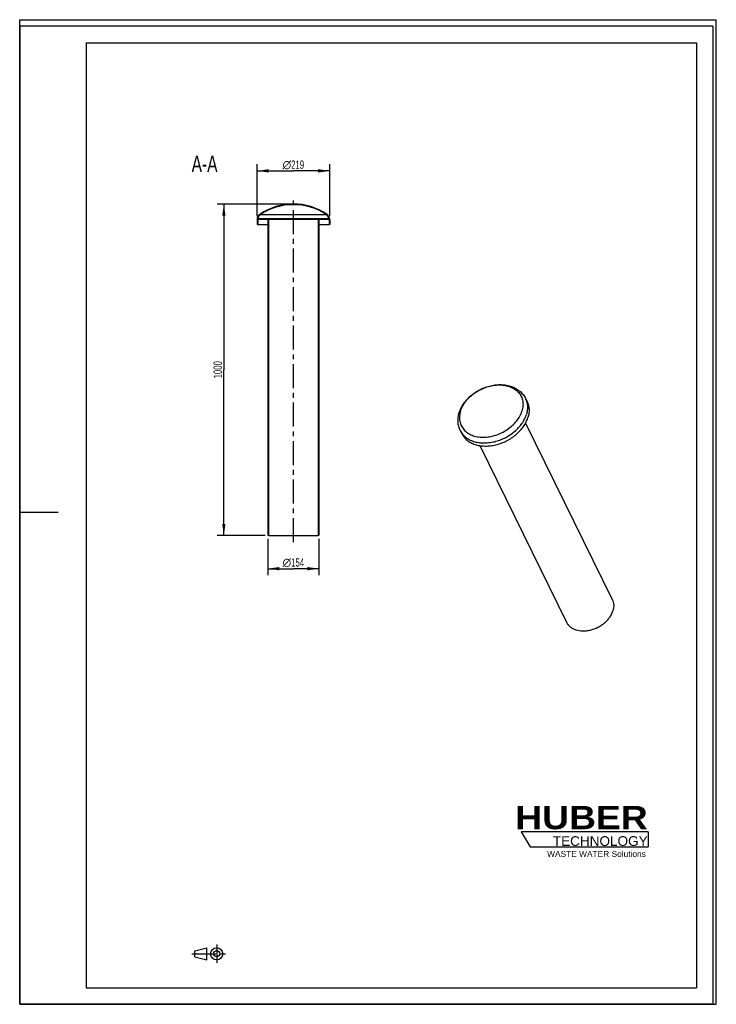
# Model space of a CAD drawing. Header units: millimetres. Extents: x 0 to 2100, y 0 to 2970.
import ezdxf

# ---------------------------------------------------------------- set-up
doc = ezdxf.new("R2010")
doc.units = ezdxf.units.MM
doc.header["$LTSCALE"] = 193.6
doc.linetypes.add('CENTER', pattern=[0.6, 0.375, -0.075, 0.075, -0.075])
doc.layers.get('0').update_dxf_attribs({"linetype": 'CONTINUOUS'})
for name, color, linetype in [('050_DIMENSIONING', 7, 'CONTINUOUS'), ('_2D-BEM', 7, 'CONTINUOUS'), ('_ACHSEN', 7, 'CONTINUOUS'), ('_ZEICHNUNGSELEM', 7, 'CONTINUOUS'), ('HUBER_Logo_BL1', 7, 'CONTINUOUS')]:
    doc.layers.add(name, color=color, linetype=linetype)
doc.styles.get("Standard").update_dxf_attribs({"font": 'txt', "width": 0.7})
doc.styles.add('TEXTSTYLE_2', font='ariblk.ttf')
doc.styles.add('TEXTSTYLE_3', font='arial.ttf')
doc.styles.add('TEXTSTYLE_4', font='gdt')
doc.dimstyles.new('DIMSTYLE_1', dxfattribs={"dimtxt": 25, "dimasz": 35, "dimexe": 2, "dimexo": 1, "dimtad": 1, "dimdec": 1, "dimtxsty": 'STANDARD', "dimblk": '_FILLED', "dimblk1": '_FILLED', "dimblk2": '_FILLED', "dimcen": 0.09, "dimazin": 2, "dimtp": 0.5, "dimtm": 0.5, "dimtfac": 1, "dimtdec": 1, "dimtofl": 0, "dimtmove": 0, "dimatfit": 3, "dimldrblk": '_FILLED', "dimfxl": 1, "dimtolj": 1, "dimarcsym": 0})
doc.dimstyles.new('DIMSTYLE_2', dxfattribs={"dimtxt": 25, "dimasz": 35, "dimexe": 2, "dimexo": 1, "dimtad": 1, "dimdec": 1, "dimtxsty": 'STANDARD', "dimblk": '_FILLED', "dimblk1": '_FILLED', "dimblk2": '_FILLED', "dimcen": 0.09, "dimazin": 2, "dimtp": 0.8, "dimtm": 0.8, "dimtfac": 1, "dimtdec": 1, "dimtofl": 0, "dimtmove": 0, "dimatfit": 3, "dimldrblk": '_FILLED', "dimfxl": 1, "dimtolj": 1, "dimarcsym": 0})
doc.dimstyles.new('DIMSTYLE_3', dxfattribs={"dimtxt": 25, "dimasz": 35, "dimexe": 2, "dimexo": 1, "dimtad": 1, "dimtxsty": 'STANDARD', "dimblk": '_FILLED', "dimblk1": '_FILLED', "dimblk2": '_FILLED', "dimcen": 0.09, "dimazin": 2, "dimtp": 0.5, "dimtm": 0.5, "dimtfac": 1, "dimtofl": 0, "dimtmove": 0, "dimatfit": 3, "dimldrblk": '_FILLED', "dimfxl": 1, "dimtolj": 1, "dimarcsym": 0})

# ---------------------------------------------------------------- blocks, each defined once
blk = doc.blocks.new('HUBER_LOGO_BL1', base_point=(1705.7963033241, 504.7738192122))
at = {"layer": 'HUBER_Logo_BL1', "color": 5, "linetype": 'CONTINUOUS'}
for p, q in [((1894.2335243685, 520.2529398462), (1511.7335243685, 520.2529398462)), ((1511.7335243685, 520.2529398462), (1538.7335243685, 475.2529398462)), ((1894.2335243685, 520.2529398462), (1894.2335243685, 475.2529398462)), ((1538.7335243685, 475.2529398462), (1894.2335243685, 475.2529398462))]:
    blk.add_line(p, q, dxfattribs=at)
at = {"layer": 'HUBER_Logo_BL1', "color": 2, "linetype": 'CONTINUOUS', "attachment_point": 3, "line_spacing_factor": 0.78}
for s, insert, char_height, width, style in [('HUBER\\P\\fArial;\\H29.25;TECHNOLOGY ', (1893.1521279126, 598.3416252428), 70.2, 387.671641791, 'TEXTSTYLE_2'), ('WASTE WATER Solutions', (1887.5787188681, 462.6449483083), 18, 297.0334572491, 'TEXTSTYLE_3')]:
    blk.add_mtext(s, dxfattribs=dict(at, insert=insert, char_height=char_height, width=width, style=style))
blk = doc.blocks.new('_FILLED')
at = {"color": 0, "linetype": 'BYBLOCK'}
blk.add_solid([(0, 0), (-1, 0.1428571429), (-1, -0.1428571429)], dxfattribs=at)
blk = doc.blocks.new('*D0')
at = {"layer": '_2D-BEM', "color": 2, "linetype": 'CONTINUOUS'}
for p, q in [((747.9896313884, 1404.022690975), (747.9896313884, 1294.022690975)), ((901.9896313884, 1404.022690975), (901.9896313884, 1294.022690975)), ((747.9896313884, 1314.022690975), (824.9896313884, 1314.022690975)), ((901.9896313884, 1314.022690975), (824.9896313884, 1314.022690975))]:
    blk.add_line(p, q, dxfattribs=at)
at = {"layer": '_2D-BEM', "color": 2, "linetype": 'CONTINUOUS', "xscale": 35, "yscale": 35, "zscale": 35, "rotation": 180}
blk.add_blockref('_FILLED', (747.9896313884, 1314.022690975), dxfattribs=at)
at = {"layer": '_2D-BEM', "color": 2, "linetype": 'CONTINUOUS', "xscale": 35, "yscale": 35, "zscale": 35}
blk.add_blockref('_FILLED', (901.9896313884, 1314.022690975), dxfattribs=at)
at = {"layer": '_2D-BEM', "color": 2, "linetype": 'CONTINUOUS', "insert": (824.9896313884, 1345.272690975), "char_height": 25, "width": 127.6785714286, "attachment_point": 2, "line_spacing_factor": 0.9, "style": 'TEXTSTYLE_4'}
blk.add_mtext('{\\fgdt;n}\\ftxt;{\\W0.7;154}', dxfattribs=at)
blk = doc.blocks.new('*D1')
at = {"layer": '_2D-BEM', "color": 2, "linetype": 'CONTINUOUS'}
for p, q in [((814.9896313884, 2414.022690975), (595.4896313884, 2414.022690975)), ((615.4896313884, 2414.022690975), (615.4896313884, 1914.022690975)), ((615.4896313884, 1414.022690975), (615.4896313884, 1914.022690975)), ((739.9896313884, 1414.022690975), (595.4896313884, 1414.022690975))]:
    blk.add_line(p, q, dxfattribs=at)
at = {"layer": '_2D-BEM', "color": 2, "linetype": 'CONTINUOUS', "xscale": 35, "yscale": 35, "zscale": 35}
for p, rotation in [((615.4896313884, 2414.022690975), 90), ((615.4896313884, 1414.022690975), 270)]:
    blk.add_blockref('_FILLED', p, dxfattribs=dict(at, rotation=rotation))
at = {"layer": '_2D-BEM', "color": 2, "linetype": 'CONTINUOUS', "insert": (584.2396313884, 1914.022690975), "char_height": 25, "width": 109.8214285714, "attachment_point": 2, "rotation": 90, "line_spacing_factor": 0.9}
blk.add_mtext('1000', dxfattribs=at)
blk = doc.blocks.new('*D2')
at = {"layer": '050_DIMENSIONING', "color": 2, "linetype": 'CONTINUOUS'}
for p, q in [((715.4896313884, 2377.022690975), (715.4896313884, 2534.022690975)), ((934.4896313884, 2377.022690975), (934.4896313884, 2534.022690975)), ((715.4896313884, 2514.022690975), (824.9896313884, 2514.022690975)), ((934.4896313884, 2514.022690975), (824.9896313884, 2514.022690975))]:
    blk.add_line(p, q, dxfattribs=at)
at = {"layer": '050_DIMENSIONING', "color": 2, "linetype": 'CONTINUOUS', "xscale": 35, "yscale": 35, "zscale": 35, "rotation": 180}
blk.add_blockref('_FILLED', (715.4896313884, 2514.022690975), dxfattribs=at)
at = {"layer": '050_DIMENSIONING', "color": 2, "linetype": 'CONTINUOUS', "xscale": 35, "yscale": 35, "zscale": 35}
blk.add_blockref('_FILLED', (934.4896313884, 2514.022690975), dxfattribs=at)
at = {"layer": '050_DIMENSIONING', "color": 2, "linetype": 'CONTINUOUS', "insert": (824.9896313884, 2545.272690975), "char_height": 25, "width": 130.3571428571, "attachment_point": 2, "line_spacing_factor": 0.9, "style": 'TEXTSTYLE_4'}
blk.add_mtext('{\\fgdt;n}\\ftxt;{\\W0.7;219}', dxfattribs=at)
blk = doc.blocks.new('PROJEKTIONSMETHODE_1_BL2', base_point=(570, 152.5))
at = {"color": 2, "linetype": 'CENTER'}
for p, q in [((593.8333333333, 180), (593.8333333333, 125)), ((518.6666666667, 152.5), (621.3333333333, 152.5))]:
    blk.add_line(p, q, dxfattribs=at)
at = {"color": 2, "linetype": 'CONTINUOUS'}
for p, q in [((527.8333333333, 161.6666666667), (564.5, 170.8333333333)), ((527.8333333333, 143.3333333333), (527.8333333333, 161.6666666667)), ((564.5, 134.1666666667), (564.5, 170.8333333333)), ((527.8333333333, 143.3333333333), (564.5, 134.1666666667))]:
    blk.add_line(p, q, dxfattribs=at)
for radius in [18.3333333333, 9.1666666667]:
    blk.add_circle((593.8333333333, 152.5), radius, dxfattribs=at)

msp = doc.modelspace()

# ---------------------------------------------------------------- hatches: boundary and pattern name
at = {"linetype": 'CONTINUOUS'}
h = msp.add_hatch(dxfattribs=at)
h.set_pattern_fill('A', color=2, scale=41.000459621, angle=45, style=0, pattern_type=0)
h.set_pattern_definition([(45, (0, 0), (-28.9917030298, 28.9917030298), [])])
edge = h.paths.add_edge_path()
edge.add_arc((824.9896313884, 2232.184728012), 181.837962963, 90, 123.5746024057)
edge.add_arc((824.9896313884, 2232.184728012), 181.837962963, 416.4253975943, 450, ccw=False)
edge.add_arc((914.4896313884, 2367.022690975), 20, 360, 416.4253975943, ccw=False)
edge.add_line((934.4896313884, 2367.022690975), (934.4896313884, 2352.022690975))
edge.add_line((934.4896313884, 2352.022690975), (932.4896313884, 2352.022690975))
edge.add_line((932.4896313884, 2367.022690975), (932.4896313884, 2352.022690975))
edge.add_line((932.4896313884, 2367.022690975), (901.9896313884, 2367.022690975))
edge.add_line((901.9896313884, 2367.022690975), (901.9896313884, 1414.022690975))
edge.add_line((901.9896313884, 1414.022690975), (899.9896313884, 1414.022690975))
edge.add_line((899.9896313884, 2367.022690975), (899.9896313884, 1414.022690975))
edge.add_line((899.9896313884, 2367.022690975), (749.9896313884, 2367.022690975))
edge.add_line((749.9896313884, 2367.022690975), (749.9896313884, 1414.022690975))
edge.add_line((749.9896313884, 1414.022690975), (747.9896313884, 1414.022690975))
edge.add_line((747.9896313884, 2367.022690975), (747.9896313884, 1414.022690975))
edge.add_line((747.9896313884, 2367.022690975), (717.4896313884, 2367.022690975))
edge.add_line((717.4896313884, 2367.022690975), (717.4896313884, 2352.022690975))
edge.add_line((717.4896313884, 2352.022690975), (715.4896313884, 2352.022690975))
edge.add_line((715.4896313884, 2367.022690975), (715.4896313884, 2352.022690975))
edge.add_arc((735.4896313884, 2367.022690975), 20, 123.5746024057, 180)
edge.add_line((932.3781752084, 2369.022690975), (717.6010875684, 2369.022690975))
edge.add_arc((914.4896313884, 2367.022690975), 18, 366.3793702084, 416.4253975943, ccw=False)
edge.add_arc((824.9896313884, 2232.184728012), 179.837962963, 416.4253975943, 450, ccw=False)
edge.add_arc((824.9896313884, 2232.184728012), 179.837962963, 90, 123.5746024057)
edge.add_arc((735.4896313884, 2367.022690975), 18, 123.5746024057, 173.6206297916)

# ---------------------------------------------------------------- linework, layer by layer
at = {"color": 7, "linetype": 'CONTINUOUS'}
for p, q in [((0, 2970), (2100, 2970)), ((0, 0), (0, 2970)), ((0, 2970), (2100, 2970)), ((0, 0), (0, 2970)), ((2100, 0), (2100, 2970)), ((2100, 0), (2100, 2970)), ((715.4896313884, 2367.022690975), (715.4896313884, 2352.022690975)), ((717.4896313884, 2352.022690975), (715.4896313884, 2352.022690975)), ((717.4896313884, 2367.022690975), (717.4896313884, 2352.022690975)), ((747.9896313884, 2367.022690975), (717.4896313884, 2367.022690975)), ((717.4896313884, 2352.022690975), (747.9896313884, 2352.022690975)), ((932.3781752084, 2369.022690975), (717.6010875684, 2369.022690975)), ((747.9896313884, 2367.022690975), (747.9896313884, 1414.022690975)), ((749.9896313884, 2367.022690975), (749.9896313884, 1414.022690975)), ((899.9896313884, 2367.022690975), (749.9896313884, 2367.022690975)), ((899.9896313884, 2367.022690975), (899.9896313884, 1414.022690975)), ((932.4896313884, 2367.022690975), (901.9896313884, 2367.022690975)), ((901.9896313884, 2367.022690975), (901.9896313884, 1414.022690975)), ((901.9896313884, 2352.022690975), (932.4896313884, 2352.022690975)), ((932.4896313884, 2367.022690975), (932.4896313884, 2352.022690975)), ((934.4896313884, 2352.022690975), (932.4896313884, 2352.022690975)), ((934.4896313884, 2367.022690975), (934.4896313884, 2352.022690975)), ((749.9896313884, 1414.022690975), (747.9896313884, 1414.022690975)), ((749.9896313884, 1414.022690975), (899.9896313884, 1414.022690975)), ((901.9896313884, 1414.022690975), (899.9896313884, 1414.022690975)), ((0, 0), (2100, 0)), ((0, 0), (2100, 0))]:
    msp.add_line(p, q, dxfattribs=at)
at = {"color": 3, "linetype": 'CONTINUOUS'}
for p, q in [((0, 2950), (0, 1485)), ((2090, 2950), (0, 2950)), ((2090, 2950), (2090, 0)), ((0, 1485), (0, 0)), ((0, 1485), (116, 1485)), ((2090, 0), (0, 0))]:
    msp.add_line(p, q, dxfattribs=at)
at = {"color": 5, "linetype": 'CONTINUOUS'}
for p, q in [((200, 2900), (2040, 2900)), ((200, 2900), (200, 50)), ((2040, 2900), (2040, 50)), ((200, 50), (2040, 50))]:
    msp.add_line(p, q, dxfattribs=at)
at = {"color": 9, "linetype": 'CONTINUOUS'}
msp.add_line((725.535230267, 2382.0196872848), (924.4440325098, 2382.0196872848), dxfattribs=at)
at = {"color": 7, "linetype": 'CONTINUOUS'}
for centre, radius, start, end in [((824.9896313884, 2232.184728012), 181.837962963, 90, 123.5746024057), ((824.9896313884, 2232.184728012), 179.837962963, 90, 123.5746024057), ((824.9896313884, 2232.184728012), 181.837962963, 56.4253975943, 90), ((824.9896313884, 2232.184728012), 179.837962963, 56.4253975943, 90), ((735.4896313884, 2367.022690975), 20, 123.5746024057, 180), ((735.4896313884, 2367.022690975), 18, 123.5746024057, 173.6206297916), ((914.4896313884, 2367.022690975), 18, 6.3793702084, 56.4253975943), ((914.4896313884, 2367.022690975), 20, 0, 56.4253975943)]:
    msp.add_arc(centre, radius, start, end, dxfattribs=at)
at = {"layer": '_ACHSEN', "color": 7, "linetype": 'CENTER'}
msp.add_line((824.9896313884, 1394.022690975), (824.9896313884, 2434.022690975), dxfattribs=at)
at = {"layer": '_ACHSEN', "color": 7, "linetype": 'CONTINUOUS'}
for p, q in [((1524.9544958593, 1827.3295614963), (1529.5301238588, 1818.0054119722)), ((1525.0917896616, 1753.2771431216), (1786.483116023, 1220.6176236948)), ((1328.3512637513, 1730.8507082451), (1332.9268917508, 1721.526558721)), ((1386.8479594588, 1685.419618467), (1648.2324413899, 1152.7740465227))]:
    msp.add_line(p, q, dxfattribs=at)
for points, knots in [([(1325.109503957, 1784.9950823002), (1326.5930914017, 1789.7959730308), (1330.444619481, 1799.3019953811), (1338.4343240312, 1812.6861578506), (1348.4913680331, 1825.1681389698), (1364.4065747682, 1840.3762748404), (1383.2567661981, 1852.6846346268), (1403.8523697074, 1861.5048304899), (1419.893530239, 1866.2333228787), (1436.1191606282, 1868.9275121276), (1452.1842447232, 1869.5003530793), (1467.7450960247, 1867.8902973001), (1482.460845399, 1864.0617929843), (1495.9766689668, 1858.0109771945), (1507.9100032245, 1849.7861694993), (1517.8474191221, 1839.5419713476), (1522.8945820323, 1831.5272245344), (1524.9544958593, 1827.3295614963)], [0, 0, 0, 0, 0.060162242, 0.1221707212, 0.1860131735, 0.2514644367, 0.3851810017, 0.4525220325, 0.5192794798, 0.5848966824, 0.6489446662, 0.711174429, 0.7715481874, 0.8302376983, 0.8875823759, 0.9440167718, 1, 1, 1, 1]), ([(1529.5301232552, 1818.005411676), (1531.2652844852, 1814.4695203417), (1534.0309714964, 1806.938689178), (1535.8213354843, 1794.8759917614), (1535.2547419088, 1782.2834634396), (1533.3708312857, 1773.9279509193), (1532.0846866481, 1769.7659853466)], [0, 0, 0, 0, 0.2390843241, 0.4829162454, 0.7355749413, 1, 1, 1, 1]), ([(1328.3512637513, 1730.8507082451), (1326.3520860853, 1734.9246039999), (1323.9701968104, 1741.3817875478), (1322.1373974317, 1750.3221155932), (1321.1791541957, 1759.5061220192), (1321.6555226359, 1771.2493641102), (1323.7086164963, 1780.4618088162), (1325.109503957, 1784.9950823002)], [0, 0, 0, 0, 0.2452628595, 0.3686265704, 0.4926846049, 0.7435600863, 1, 1, 1, 1]), ([(1332.9268923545, 1721.5265590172), (1334.7751473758, 1717.7602064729), (1339.3785143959, 1710.5361860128), (1348.5934532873, 1701.3110570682), (1359.8866843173, 1693.8632283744), (1372.9455877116, 1688.3680146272), (1387.4350624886, 1684.9382535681), (1402.9940372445, 1683.6425505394), (1419.2400405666, 1684.5022162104), (1435.7726597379, 1687.4895074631), (1452.1889119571, 1692.5295414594), (1473.2841174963, 1701.7744987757), (1492.5582721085, 1714.470738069), (1508.7772346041, 1729.9975397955), (1518.9032662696, 1742.5417269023), (1526.8434069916, 1755.7790730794), (1530.6436478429, 1765.102782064), (1532.0846866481, 1769.7659853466)], [0, 0, 0, 0, 0.0506985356, 0.1025337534, 0.1564623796, 0.2131400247, 0.2728775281, 0.3356565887, 0.401176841, 0.4689143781, 0.5381818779, 0.6081870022, 0.7468171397, 0.8140719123, 0.8789642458, 0.9410191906, 1, 1, 1, 1]), ([(1786.4831153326, 1220.617623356), (1787.7032756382, 1218.1311981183), (1789.6480949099, 1212.8355443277), (1790.9070732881, 1204.3531000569), (1790.5086462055, 1195.4980800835), (1789.1838874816, 1189.6225141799), (1788.2794752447, 1186.6958351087)], [0, 0, 0, 0, 0.2390843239, 0.4829162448, 0.735574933, 1, 1, 1, 1]), ([(1648.2324420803, 1152.7740468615), (1649.532129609, 1150.1255621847), (1652.7692632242, 1145.0456355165), (1659.248870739, 1138.5586533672), (1667.1914194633, 1133.3210026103), (1679.7336012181, 1128.042478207), (1694.0592669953, 1125.9490770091), (1708.9251159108, 1126.739218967), (1724.5542109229, 1129.5616992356), (1739.7962028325, 1135.2577422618), (1753.7938904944, 1143.4079952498), (1763.4152479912, 1150.6173370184), (1771.8926410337, 1158.7357108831), (1781.1491401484, 1170.1939324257), (1786.2061382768, 1179.9865142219), (1788.2794752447, 1186.6958351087)], [0, 0, 0, 0, 0.0507340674, 0.1026056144, 0.1565720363, 0.2132894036, 0.3355468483, 0.4011130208, 0.4688980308, 0.6080342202, 0.6779850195, 0.746997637, 0.814299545, 0.8792373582, 1, 1, 1, 1])]:
    msp.add_open_spline(points, degree=3, knots=knots, dxfattribs=at)
at = {"layer": '_ACHSEN', "color": 9, "linetype": 'CONTINUOUS'}
for points, knots in [([(1328.9475626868, 1789.4482264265), (1330.5908011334, 1794.7657479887), (1335.1821316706, 1805.3883525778), (1345.1146270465, 1820.144784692), (1357.9240962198, 1833.716336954), (1373.1239759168, 1845.5989339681), (1390.1459055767, 1855.3582203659), (1408.353726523, 1862.630627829), (1427.069072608, 1867.1431829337), (1445.5968865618, 1868.7222686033), (1463.254512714, 1867.293776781), (1479.3832666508, 1862.8888238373), (1491.2196665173, 1856.7329009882), (1499.2072065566, 1850.4941774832), (1504.3716808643, 1845.282436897), (1508.7353215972, 1839.5254140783), (1512.2539348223, 1833.2798197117), (1514.891273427, 1826.6084921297), (1516.6215085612, 1819.5795008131), (1517.4284056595, 1812.2620495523), (1517.2658546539, 1802.085042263), (1515.7325567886, 1794.4329172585), (1514.1921708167, 1789.4482264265)], [0, 0, 0, 0, 0.0610727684, 0.1260045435, 0.1942856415, 0.264999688, 0.3369660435, 0.4088767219, 0.4794292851, 0.5474599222, 0.612080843, 0.6728230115, 0.7297742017, 0.7570857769, 0.7837831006, 0.8100557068, 0.836118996, 0.8622016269, 0.888531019, 0.9153190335, 0.9427498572, 1, 1, 1, 1]), ([(1524.9544952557, 1827.3295612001), (1526.6896564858, 1823.7936698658), (1529.4553434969, 1816.2628387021), (1531.2457074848, 1804.2001412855), (1530.6791139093, 1791.6076129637), (1528.7952032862, 1783.2521004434), (1527.5090586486, 1779.0901348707)], [0, 0, 0, 0, 0.2390843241, 0.4829162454, 0.7355749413, 1, 1, 1, 1]), ([(1328.9475626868, 1789.4482264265), (1327.4071767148, 1784.4635355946), (1325.8738788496, 1776.8114105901), (1325.711327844, 1766.6344033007), (1326.5182249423, 1759.31695204), (1328.2484600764, 1752.2879607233), (1330.8857986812, 1745.6166331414), (1334.4044119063, 1739.3710387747), (1338.7680526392, 1733.6140159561), (1343.9325269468, 1728.4022753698), (1351.9200669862, 1722.1635518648), (1363.7564668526, 1716.0076290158), (1379.8852207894, 1711.6026760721), (1397.5428469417, 1710.1741842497), (1416.0706608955, 1711.7532699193), (1434.7860069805, 1716.2658250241), (1452.9938279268, 1723.5382324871), (1470.0157575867, 1733.2975188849), (1485.2156372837, 1745.1801158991), (1498.0251064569, 1758.7516681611), (1507.9576018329, 1773.5081002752), (1512.5489323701, 1784.1307048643), (1514.1921708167, 1789.4482264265)], [0, 0, 0, 0, 0.0572501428, 0.0846809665, 0.111468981, 0.1377983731, 0.163881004, 0.1899442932, 0.2162168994, 0.2429142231, 0.2702257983, 0.3271769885, 0.387919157, 0.4525400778, 0.5205707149, 0.5911232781, 0.6630339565, 0.735000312, 0.8057143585, 0.8739954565, 0.9389272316, 1, 1, 1, 1]), ([(1328.351264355, 1730.8507085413), (1330.1995193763, 1727.084355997), (1334.8028863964, 1719.8603355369), (1344.0178252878, 1710.6352065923), (1355.3110563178, 1703.1873778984), (1368.3699597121, 1697.6921641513), (1382.8594344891, 1694.2624030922), (1398.418409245, 1692.9667000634), (1414.6644125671, 1693.8263657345), (1431.1970317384, 1696.8136569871), (1447.6132839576, 1701.8536909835), (1468.7084894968, 1711.0986482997), (1487.982644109, 1723.7948875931), (1504.2016066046, 1739.3216893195), (1514.3276382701, 1751.8658764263), (1522.2677789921, 1765.1032226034), (1526.0680198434, 1774.426931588), (1527.5090586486, 1779.0901348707)], [0, 0, 0, 0, 0.0506985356, 0.1025337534, 0.1564623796, 0.2131400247, 0.2728775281, 0.3356565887, 0.401176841, 0.4689143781, 0.5381818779, 0.6081870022, 0.7468171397, 0.8140719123, 0.8789642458, 0.9410191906, 1, 1, 1, 1])]:
    msp.add_open_spline(points, degree=3, knots=knots, dxfattribs=at)

# ---------------------------------------------------------------- block references
at = {"color": 2, "linetype": 'CONTINUOUS'}
msp.add_blockref('PROJEKTIONSMETHODE_1_BL2', (570, 152.5), dxfattribs=at)
at = {"layer": 'HUBER_Logo_BL1'}
msp.add_blockref('HUBER_LOGO_BL1', (1705.7963033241, 504.7738192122), dxfattribs=at)

# ---------------------------------------------------------------- texts
at = {"layer": '_ZEICHNUNGSELEM', "color": 2, "linetype": 'CONTINUOUS', "insert": (596.3800484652, 2560.0912872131), "char_height": 50, "width": 182.1428571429, "attachment_point": 3, "line_spacing_factor": 0.9}
msp.add_mtext('A-A', dxfattribs=at)

# ---------------------------------------------------------------- dimensions: what is measured, and where the dimension line sits
at = {"layer": '050_DIMENSIONING', "color": 2, "linetype": 'CONTINUOUS'}
dim = msp.add_linear_dim(base=(715.4896313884, 2514.022690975), p1=(934.4896313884, 2376.022690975), p2=(715.4896313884, 2376.022690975), angle=180, text='%%c<>', dimstyle='DIMSTYLE_3', dxfattribs=at)
dim.commit()
dim.dimension.update_dxf_attribs({"geometry": '*D2', "text_midpoint": (824.9896313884, 2514.022690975), "dimtype": 160})
at = {"layer": '_2D-BEM', "color": 2, "linetype": 'CONTINUOUS'}
dim = msp.add_linear_dim(base=(615.4896313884, 2414.022690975), p1=(740.9896313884, 1414.022690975), p2=(815.9896313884, 2414.022690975), angle=90, dimstyle='DIMSTYLE_2', dxfattribs=at)
dim.commit()
dim.dimension.update_dxf_attribs({"geometry": '*D1', "text_midpoint": (615.4896313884, 1910.4513024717), "dimtype": 160})
dim = msp.add_linear_dim(base=(901.9896313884, 1314.022690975), p1=(747.9896313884, 1405.022690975), p2=(901.9896313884, 1405.022690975), text='%%c<>', dimstyle='DIMSTYLE_1', dxfattribs=at)
dim.commit()
dim.dimension.update_dxf_attribs({"geometry": '*D0', "text_midpoint": (824.9896313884, 1314.022690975), "dimtype": 160})

doc.saveas('drawing.dxf')
